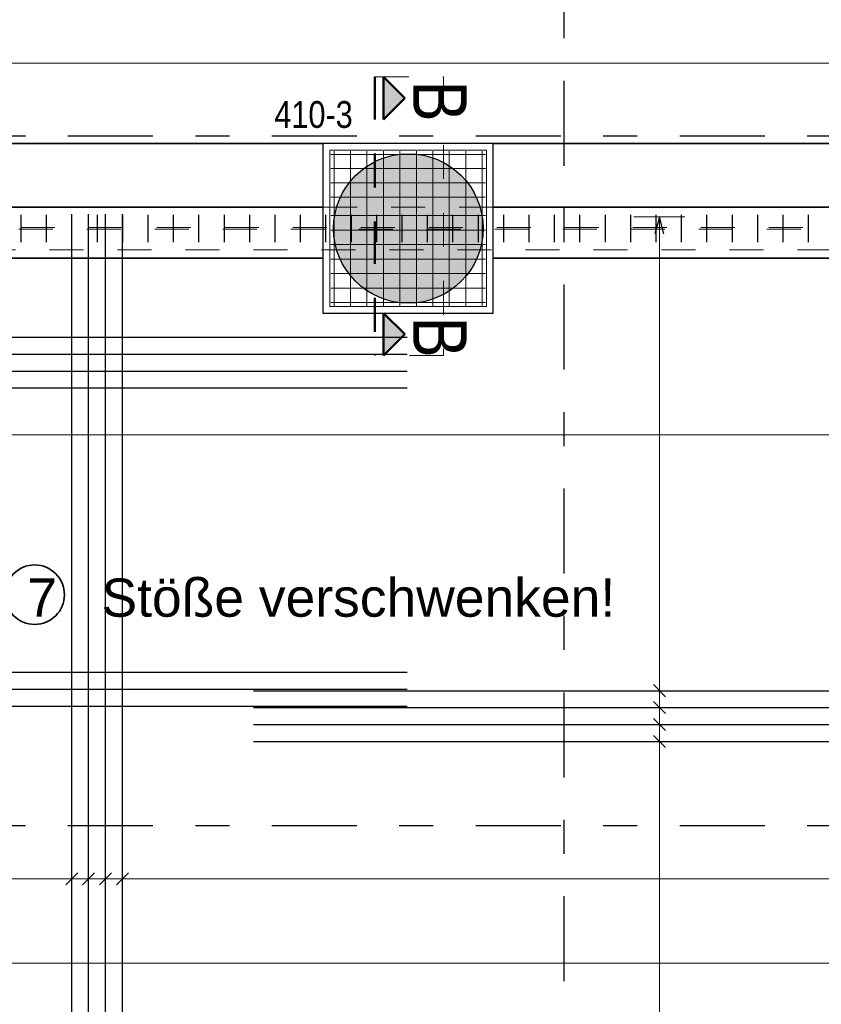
# Model space of a CAD drawing. Header units: millimetres. Extents: x -2.7 to 34.1, y -3.5 to 21.
# Tile 46 of 62: x 8.1 to 10.5, y 15.6 to 18.5. Entities that reach past the tile are written whole.
import ezdxf

# ---------------------------------------------------------------- set-up
doc = ezdxf.new("R2010")
doc.units = ezdxf.units.MM
for name, pattern in [('DASHDOT', [1, 0.5, -0.25, 0, -0.25]), ('DASHDOTX2', [2, 1, -0.5, 0, -0.5]), ('HIDDEN', [0.375, 0.25, -0.125])]:
    doc.linetypes.add(name, pattern=pattern)
for name, color, linetype, lineweight in [('Achsen', 7, 'Continuous', 20), ('Nplo Bewehrung', 7, 'Continuous', 20), ('Schnittlinien', 7, 'Continuous', 20)]:
    doc.layers.add(name, color=color, linetype=linetype, lineweight=lineweight)
doc.styles.add('Arial', font='arial.ttf')
doc.styles.add('Arial Narrow', font='ARIALN.TTF')

msp = doc.modelspace()

# ---------------------------------------------------------------- hatches: boundary and pattern name
at = {"lineweight": 25, "true_color": 0x0000ff}
for points in [[(9.225733, 18.297095), (9.163233, 18.359595), (9.163233, 18.234595)], [(9.225733, 17.602304), (9.163233, 17.664804), (9.163233, 17.539804)]]:
    msp.add_hatch(color=5, dxfattribs=at).paths.add_polyline_path(points)
at = {"lineweight": 25, "true_color": 0xd7ffd7}
msp.add_hatch(color=254, dxfattribs=at).paths.add_polyline_path([(9.456579, 17.913851), (9.456559, 17.916818), (9.456499, 17.919783), (9.456399, 17.922748), (9.456259, 17.925711), (9.456079, 17.928672), (9.455859, 17.93163), (9.455599, 17.934585), (9.4553, 17.937536), (9.454961, 17.940483), (9.454582, 17.943425), (9.454163, 17.946361), (9.453705, 17.949292), (9.453208, 17.952216), (9.452671, 17.955134), (9.452094, 17.958043), (9.451479, 17.960945), (9.450825, 17.963838), (9.450131, 17.966722), (9.449399, 17.969597), (9.448628, 17.972461), (9.447818, 17.975315), (9.44697, 17.978158), (9.446084, 17.980988), (9.44516, 17.983807), (9.444198, 17.986613), (9.443198, 17.989406), (9.442161, 17.992185), (9.441086, 17.994949), (9.439974, 17.997699), (9.438825, 18.000434), (9.437639, 18.003153), (9.436417, 18.005856), (9.435158, 18.008542), (9.433863, 18.01121), (9.432533, 18.013862), (9.431166, 18.016494), (9.429765, 18.019109), (9.428328, 18.021704), (9.426857, 18.024279), (9.42535, 18.026835), (9.42381, 18.02937), (9.422235, 18.031884), (9.420627, 18.034376), (9.418985, 18.036847), (9.41731, 18.039295), (9.415603, 18.04172), (9.413862, 18.044122), (9.41209, 18.046501), (9.410285, 18.048855), (9.408449, 18.051185), (9.406582, 18.05349), (9.404684, 18.055769), (9.402755, 18.058023), (9.400796, 18.06025), (9.398807, 18.062451), (9.396789, 18.064625), (9.394742, 18.066771), (9.392666, 18.06889), (9.390561, 18.07098), (9.388429, 18.073042), (9.386268, 18.075075), (9.384081, 18.077078), (9.381867, 18.079052), (9.379626, 18.080996), (9.37736, 18.08291), (9.375068, 18.084792), (9.37275, 18.086644), (9.370408, 18.088464), (9.368042, 18.090253), (9.365651, 18.092009), (9.363237, 18.093733), (9.360801, 18.095425), (9.358341, 18.097083), (9.35586, 18.098708), (9.353356, 18.1003), (9.350832, 18.101857), (9.348287, 18.103381), (9.345721, 18.10487), (9.343136, 18.106324), (9.340531, 18.107743), (9.337907, 18.109127), (9.335265, 18.110475), (9.332605, 18.111788), (9.329928, 18.113065), (9.327233, 18.114305), (9.324522, 18.115509), (9.321796, 18.116677), (9.319053, 18.117807), (9.316296, 18.118901), (9.313524, 18.119957), (9.310738, 18.120976), (9.307939, 18.121957), (9.305126, 18.1229), (9.302302, 18.123805), (9.299465, 18.124672), (9.296617, 18.125501), (9.293758, 18.126291), (9.290888, 18.127043), (9.288009, 18.127756), (9.28512, 18.12843), (9.282222, 18.129065), (9.279317, 18.12966), (9.276403, 18.130217), (9.273482, 18.130734), (9.270555, 18.131212), (9.267621, 18.13165), (9.264682, 18.132049), (9.261737, 18.132408), (9.258788, 18.132728), (9.255835, 18.133007), (9.252878, 18.133247), (9.249919, 18.133447), (9.246957, 18.133607), (9.243993, 18.133727), (9.241028, 18.133807), (9.238062, 18.133846), (9.235095, 18.133846), (9.232129, 18.133807), (9.229164, 18.133727), (9.2262, 18.133607), (9.223238, 18.133447), (9.220279, 18.133247), (9.217322, 18.133007), (9.214369, 18.132728), (9.21142, 18.132408), (9.208476, 18.132049), (9.205536, 18.13165), (9.202603, 18.131212), (9.199675, 18.130734), (9.196754, 18.130217), (9.193841, 18.12966), (9.190935, 18.129065), (9.188037, 18.12843), (9.185149, 18.127756), (9.182269, 18.127043), (9.1794, 18.126291), (9.176541, 18.125501), (9.173692, 18.124672), (9.170856, 18.123805), (9.168031, 18.1229), (9.165219, 18.121957), (9.162419, 18.120976), (9.159633, 18.119957), (9.156861, 18.118901), (9.154104, 18.117807), (9.151362, 18.116677), (9.148635, 18.115509), (9.145924, 18.114305), (9.143229, 18.113065), (9.140552, 18.111788), (9.137892, 18.110475), (9.13525, 18.109127), (9.132626, 18.107743), (9.130021, 18.106324), (9.127436, 18.10487), (9.12487, 18.103381), (9.122325, 18.101857), (9.119801, 18.1003), (9.117298, 18.098708), (9.114816, 18.097083), (9.112357, 18.095425), (9.10992, 18.093733), (9.107506, 18.092009), (9.105116, 18.090253), (9.102749, 18.088464), (9.100407, 18.086644), (9.09809, 18.084792), (9.095798, 18.08291), (9.093531, 18.080996), (9.09129, 18.079052), (9.089076, 18.077078), (9.086889, 18.075075), (9.084729, 18.073042), (9.082596, 18.07098), (9.080492, 18.06889), (9.078415, 18.066771), (9.076368, 18.064625), (9.07435, 18.062451), (9.072361, 18.06025), (9.070402, 18.058023), (9.068473, 18.055769), (9.066575, 18.05349), (9.064708, 18.051185), (9.062872, 18.048855), (9.061067, 18.046501), (9.059295, 18.044122), (9.057555, 18.04172), (9.055847, 18.039295), (9.054172, 18.036847), (9.05253, 18.034376), (9.050922, 18.031884), (9.049347, 18.02937), (9.047807, 18.026835), (9.046301, 18.024279), (9.044829, 18.021704), (9.043392, 18.019109), (9.041991, 18.016494), (9.040625, 18.013862), (9.039294, 18.01121), (9.037999, 18.008542), (9.036741, 18.005856), (9.035518, 18.003153), (9.034332, 18.000434), (9.033183, 17.997699), (9.032071, 17.994949), (9.030997, 17.992185), (9.029959, 17.989406), (9.028959, 17.986613), (9.027997, 17.983807), (9.027073, 17.980988), (9.026187, 17.978158), (9.025339, 17.975315), (9.024529, 17.972461), (9.023758, 17.969597), (9.023026, 17.966722), (9.022333, 17.963838), (9.021678, 17.960945), (9.021063, 17.958043), (9.020487, 17.955134), (9.01995, 17.952216), (9.019452, 17.949292), (9.018994, 17.946361), (9.018575, 17.943425), (9.018196, 17.940483), (9.017857, 17.937536), (9.017558, 17.934585), (9.017298, 17.93163), (9.017078, 17.928672), (9.016898, 17.925711), (9.016759, 17.922748), (9.016659, 17.919783), (9.016599, 17.916818), (9.016579, 17.913851), (9.016599, 17.910885), (9.016659, 17.90792), (9.016759, 17.904955), (9.016898, 17.901992), (9.017078, 17.899031), (9.017298, 17.896073), (9.017558, 17.893118), (9.017857, 17.890167), (9.018196, 17.88722), (9.018575, 17.884278), (9.018994, 17.881342), (9.019452, 17.878411), (9.01995, 17.875487), (9.020487, 17.872569), (9.021063, 17.86966), (9.021678, 17.866758), (9.022333, 17.863865), (9.023026, 17.860981), (9.023758, 17.858106), (9.024529, 17.855242), (9.025339, 17.852388), (9.026187, 17.849545), (9.027073, 17.846715), (9.027997, 17.843896), (9.028959, 17.84109), (9.029959, 17.838297), (9.030997, 17.835518), (9.032071, 17.832754), (9.033183, 17.830004), (9.034332, 17.827269), (9.035518, 17.82455), (9.036741, 17.821847), (9.037999, 17.819161), (9.039294, 17.816493), (9.040625, 17.813841), (9.041991, 17.811209), (9.043392, 17.808594), (9.044829, 17.805999), (9.046301, 17.803424), (9.047807, 17.800868), (9.049347, 17.798333), (9.050922, 17.795819), (9.05253, 17.793327), (9.054172, 17.790856), (9.055847, 17.788408), (9.057555, 17.785983), (9.059295, 17.783581), (9.061067, 17.781202), (9.062872, 17.778848), (9.064708, 17.776518), (9.066575, 17.774213), (9.068473, 17.771934), (9.070402, 17.76968), (9.072361, 17.767453), (9.07435, 17.765252), (9.076368, 17.763078), (9.078415, 17.760932), (9.080492, 17.758813), (9.082596, 17.756723), (9.084729, 17.754661), (9.086889, 17.752628), (9.089076, 17.750625), (9.09129, 17.748651), (9.093531, 17.746707), (9.095798, 17.744793), (9.09809, 17.742911), (9.100407, 17.741059), (9.102749, 17.739239), (9.105116, 17.73745), (9.107506, 17.735694), (9.10992, 17.733969), (9.112357, 17.732278), (9.114816, 17.73062), (9.117298, 17.728995), (9.119801, 17.727403), (9.122325, 17.725846), (9.12487, 17.724322), (9.127436, 17.722833), (9.130021, 17.721379), (9.132626, 17.71996), (9.13525, 17.718576), (9.137892, 17.717228), (9.140552, 17.715915), (9.143229, 17.714638), (9.145924, 17.713398), (9.148635, 17.712194), (9.151362, 17.711026), (9.154104, 17.709896), (9.156861, 17.708802), (9.159633, 17.707746), (9.162419, 17.706727), (9.165219, 17.705746), (9.168031, 17.704803), (9.170856, 17.703898), (9.173692, 17.703031), (9.176541, 17.702202), (9.1794, 17.701412), (9.182269, 17.70066), (9.185149, 17.699947), (9.188037, 17.699273), (9.190935, 17.698638), (9.193841, 17.698043), (9.196754, 17.697486), (9.199675, 17.696969), (9.202603, 17.696491), (9.205536, 17.696053), (9.208476, 17.695654), (9.21142, 17.695295), (9.214369, 17.694975), (9.217322, 17.694696), (9.220279, 17.694456), (9.223238, 17.694256), (9.2262, 17.694096), (9.229164, 17.693976), (9.232129, 17.693896), (9.235095, 17.693856), (9.238062, 17.693856), (9.241028, 17.693896), (9.243993, 17.693976), (9.246957, 17.694096), (9.249919, 17.694256), (9.252878, 17.694456), (9.255835, 17.694696), (9.258788, 17.694975), (9.261737, 17.695295), (9.264682, 17.695654), (9.267621, 17.696053), (9.270555, 17.696491), (9.273482, 17.696969), (9.276403, 17.697486), (9.279317, 17.698043), (9.282222, 17.698638), (9.28512, 17.699273), (9.288009, 17.699947), (9.290888, 17.70066), (9.293758, 17.701412), (9.296617, 17.702202), (9.299465, 17.703031), (9.302302, 17.703898), (9.305126, 17.704803), (9.307939, 17.705746), (9.310738, 17.706727), (9.313524, 17.707746), (9.316296, 17.708802), (9.319053, 17.709896), (9.321796, 17.711026), (9.324522, 17.712194), (9.327233, 17.713398), (9.329928, 17.714638), (9.332605, 17.715915), (9.335265, 17.717228), (9.337907, 17.718576), (9.340531, 17.71996), (9.343136, 17.721379), (9.345721, 17.722833), (9.348287, 17.724322), (9.350832, 17.725846), (9.353356, 17.727403), (9.35586, 17.728995), (9.358341, 17.73062), (9.360801, 17.732278), (9.363237, 17.733969), (9.365651, 17.735694), (9.368042, 17.73745), (9.370408, 17.739239), (9.37275, 17.741059), (9.375068, 17.742911), (9.37736, 17.744793), (9.379626, 17.746707), (9.381867, 17.748651), (9.384081, 17.750625), (9.386268, 17.752628), (9.388429, 17.754661), (9.390561, 17.756723), (9.392666, 17.758813), (9.394742, 17.760932), (9.396789, 17.763078), (9.398807, 17.765252), (9.400796, 17.767453), (9.402755, 17.76968), (9.404684, 17.771934), (9.406582, 17.774213), (9.408449, 17.776518), (9.410285, 17.778848), (9.41209, 17.781202), (9.413862, 17.783581), (9.415603, 17.785983), (9.41731, 17.788408), (9.418985, 17.790856), (9.420627, 17.793327), (9.422235, 17.795819), (9.42381, 17.798333), (9.42535, 17.800868), (9.426857, 17.803424), (9.428328, 17.805999), (9.429765, 17.808594), (9.431166, 17.811209), (9.432533, 17.813841), (9.433863, 17.816493), (9.435158, 17.819161), (9.436417, 17.821847), (9.437639, 17.82455), (9.438825, 17.827269), (9.439974, 17.830004), (9.441086, 17.832754), (9.442161, 17.835518), (9.443198, 17.838297), (9.444198, 17.84109), (9.44516, 17.843896), (9.446084, 17.846715), (9.44697, 17.849545), (9.447818, 17.852388), (9.448628, 17.855242), (9.449399, 17.858106), (9.450131, 17.860981), (9.450825, 17.863865), (9.451479, 17.866758), (9.452094, 17.86966), (9.452671, 17.872569), (9.453208, 17.875487), (9.453705, 17.878411), (9.454163, 17.881342), (9.454582, 17.884278), (9.454961, 17.88722), (9.4553, 17.890167), (9.455599, 17.893118), (9.455859, 17.896073), (9.456079, 17.899031), (9.456259, 17.901992), (9.456399, 17.904955), (9.456499, 17.90792), (9.456559, 17.910885)])

# ---------------------------------------------------------------- linework, layer by layer
at = {"color": 5, "linetype": 'Continuous', "lineweight": 18, "ltscale": 2}
for p, q in [((11.908194, 18.4), (3.240688, 18.4)), ((8.246234, 15.925), (8.246234, 16.075)), ((8.295957, 15.925), (8.295957, 16.075)), ((8.34568, 15.925), (8.34568, 16.075)), ((8.395403, 15.925), (8.395403, 16.075)), ((12.025188, 16), (5.561188, 16)), ((12.025188, 15.751193), (3.236188, 15.751193))]:
    msp.add_line(p, q, dxfattribs=at)
at = {"color": 4, "linetype": 'DASHDOT', "lineweight": 50, "ltscale": 0.25}
msp.add_line((9.138233, 18.359595), (9.138233, 17.539804), dxfattribs=at)
at = {"color": 9, "linetype": 'HIDDEN', "lineweight": 0, "ltscale": 0.25}
for p, q in [((9.138233, 18.359595), (9.340006, 18.359595)), ((9.340006, 18.359595), (9.340006, 17.539804)), ((9.340006, 17.539804), (9.138233, 17.539804))]:
    msp.add_line(p, q, dxfattribs=at)
at = {"color": 4, "linetype": 'Continuous', "lineweight": 50}
for p, q in [((9.225733, 18.297095), (9.163233, 18.359595)), ((9.163233, 18.359595), (9.163233, 18.234595)), ((9.163233, 18.234595), (9.225733, 18.297095)), ((9.225733, 17.602304), (9.163233, 17.664804)), ((9.163233, 17.664804), (9.163233, 17.539804)), ((9.163233, 17.539804), (9.225733, 17.602304))]:
    msp.add_line(p, q, dxfattribs=at)
at = {"color": 9, "linetype": 'Continuous', "lineweight": 0, "ltscale": 2}
for p, q in [((9.008372, 18.131851), (9.463372, 18.131851)), ((9.008372, 18.089851), (9.463372, 18.089851)), ((9.008372, 18.047851), (9.463372, 18.047851)), ((9.008372, 18.005851), (9.463372, 18.005851)), ((9.008372, 17.951851), (9.463372, 17.951851)), ((9.008372, 17.909185), (9.463372, 17.909185)), ((9.008372, 17.866518), (9.463372, 17.866518)), ((9.008372, 17.823851), (9.463372, 17.823851)), ((9.008372, 17.781185), (9.463372, 17.781185)), ((9.008372, 17.738518), (9.463372, 17.738518)), ((9.008372, 17.695851), (9.463372, 17.695851))]:
    msp.add_line(p, q, dxfattribs=at)
at = {"color": 7, "linetype": 'HIDDEN', "lineweight": 18, "ltscale": 0.25}
for p, q in [((9.485872, 17.97635), (8.985872, 17.97635)), ((11.996401, 17.91635), (3.273194, 17.91635)), ((11.990694, 17.91135), (3.273194, 17.91135)), ((11.280694, 17.85135), (3.333194, 17.85135))]:
    msp.add_line(p, q, dxfattribs=at)
at = {"color": 3, "linetype": 'Continuous', "lineweight": 25, "ltscale": 2}
for p, q in [((8.09748, 17.87385), (8.09748, 17.95385)), ((8.1722, 17.87385), (8.1722, 17.95385)), ((8.246234, 11.016351), (8.246234, 17.956351)), ((8.24692, 17.87385), (8.24692, 17.95385)), ((8.295957, 11.016351), (8.295957, 17.956351)), ((8.32164, 17.87385), (8.32164, 17.95385)), ((8.34568, 11.016351), (8.34568, 17.956351)), ((8.395403, 11.016351), (8.395403, 17.956351)), ((8.39636, 17.87385), (8.39636, 17.95385)), ((8.47108, 17.87385), (8.47108, 17.95385)), ((8.5458, 17.87385), (8.5458, 17.95385)), ((8.620519, 17.87385), (8.620519, 17.95385)), ((8.695239, 17.87385), (8.695239, 17.95385)), ((8.769959, 17.87385), (8.769959, 17.95385)), ((8.844679, 17.87385), (8.844679, 17.95385)), ((8.919399, 17.87385), (8.919399, 17.95385)), ((8.994119, 17.87385), (8.994119, 17.95385)), ((9.068839, 17.87385), (9.068839, 17.95385)), ((9.143559, 17.87385), (9.143559, 17.95385)), ((9.218279, 17.87385), (9.218279, 17.95385)), ((9.292998, 17.87385), (9.292998, 17.95385)), ((9.367718, 17.87385), (9.367718, 17.95385)), ((9.442438, 17.87385), (9.442438, 17.95385)), ((9.517158, 17.87385), (9.517158, 17.95385)), ((9.591878, 17.87385), (9.591878, 17.95385)), ((9.666598, 17.87385), (9.666598, 17.95385)), ((9.741318, 17.87385), (9.741318, 17.95385)), ((9.816038, 17.87385), (9.816038, 17.95385)), ((9.890758, 17.87385), (9.890758, 17.95385)), ((9.965477, 17.87385), (9.965477, 17.95385)), ((10.040197, 17.87385), (10.040197, 17.95385)), ((10.114917, 17.87385), (10.114917, 17.95385)), ((10.189637, 17.87385), (10.189637, 17.95385)), ((10.264357, 17.87385), (10.264357, 17.95385)), ((10.339077, 17.87385), (10.339077, 17.95385)), ((10.413797, 17.87385), (10.413797, 17.95385)), ((3.233188, 17.594037), (9.233188, 17.594037)), ((3.233188, 17.544135), (9.233188, 17.544135)), ((3.233188, 17.494233), (9.233188, 17.494233)), ((3.233188, 17.444331), (9.233188, 17.444331)), ((3.233188, 16.607629), (9.233188, 16.607629)), ((3.233188, 16.557973), (9.233188, 16.557973)), ((3.233188, 16.508317), (9.233188, 16.508317)), ((8.228556, 15.982322), (8.263912, 16.017678)), ((8.278279, 15.982322), (8.313635, 16.017678)), ((8.328002, 15.982322), (8.363358, 16.017678)), ((8.377725, 15.982322), (8.413081, 16.017678))]:
    msp.add_line(p, q, dxfattribs=at)
at = {"color": 2, "linetype": 'Continuous', "lineweight": 35}
msp.add_circle((8.137293, 16.835977), 0.0875, dxfattribs=at)
at = {"layer": 'Achsen', "color": 3, "linetype": 'DASHDOTX2', "lineweight": 25, "ltscale": 0.25}
for p, q in [((9.693394, 19.548436), (9.693394, 9.244803)), ((1.634894, 18.18635), (12.794115, 18.18635)), ((1.634894, 16.15635), (12.794115, 16.15635))]:
    msp.add_line(p, q, dxfattribs=at)
at = {"layer": 'Achsen', "color": 2, "linetype": 'Continuous', "lineweight": 35}
for p, q in [((8.985872, 18.163851), (6.499532, 18.163851)), ((11.743188, 18.163851), (9.485872, 18.163851)), ((8.985872, 17.97635), (6.499532, 17.97635)), ((11.743188, 17.97635), (9.485872, 17.97635)), ((8.985872, 17.826351), (6.499532, 17.826351)), ((11.743188, 17.826351), (9.485872, 17.826351))]:
    msp.add_line(p, q, dxfattribs=at)
at = {"layer": 'Achsen', "color": 3, "linetype": 'Continuous', "lineweight": 25}
for p, q in [((9.485872, 18.163851), (8.985872, 18.163851)), ((8.985872, 17.663851), (8.985872, 18.163851)), ((9.485872, 17.663851), (9.485872, 18.163851)), ((9.485872, 17.663851), (8.985872, 17.663851))]:
    msp.add_line(p, q, dxfattribs=at)
at = {"layer": 'Achsen', "color": 5, "linetype": 'Continuous', "lineweight": 18, "ltscale": 2}
for p, q in [((10.05, 17.948351), (9.9, 17.948351)), ((9.975, 11.024351), (9.975, 17.948351)), ((12.025188, 17.306269), (3.238688, 17.306269)), ((9.9, 16.553589), (10.05, 16.553589)), ((9.9, 16.503776), (10.05, 16.503776)), ((9.9, 16.453963), (10.05, 16.453963)), ((9.9, 16.40415), (10.05, 16.40415))]:
    msp.add_line(p, q, dxfattribs=at)
at = {"layer": 'Achsen', "color": 3, "linetype": 'Continuous', "lineweight": 25, "ltscale": 2}
for p, q in [((9.975, 17.948351), (9.961603, 17.898351)), ((9.988397, 17.898351), (9.975, 17.948351)), ((8.780688, 16.553589), (12.030688, 16.553589)), ((9.957322, 16.571267), (9.992678, 16.535911)), ((9.957322, 16.521454), (9.992678, 16.486098)), ((8.780688, 16.503776), (12.030688, 16.503776)), ((9.957322, 16.471641), (9.992678, 16.436285)), ((8.780688, 16.453963), (12.030688, 16.453963)), ((8.780688, 16.40415), (12.030688, 16.40415)), ((9.957322, 16.421828), (9.992678, 16.386472))]:
    msp.add_line(p, q, dxfattribs=at)
at = {"layer": 'Nplo Bewehrung', "color": 9, "linetype": 'Continuous', "lineweight": 0, "ltscale": 2}
for p, q in [((9.465872, 18.143851), (9.005872, 18.143851)), ((9.005872, 18.143851), (9.005872, 17.683851)), ((9.017872, 17.68635), (9.017872, 18.14135)), ((9.066317, 17.68635), (9.066317, 18.14135)), ((9.114761, 17.68635), (9.114761, 18.14135)), ((9.163206, 17.68635), (9.163206, 18.14135)), ((9.21165, 17.68635), (9.21165, 18.14135)), ((9.260094, 17.68635), (9.260094, 18.14135)), ((9.308539, 17.68635), (9.308539, 18.14135)), ((9.356983, 17.68635), (9.356983, 18.14135)), ((9.465872, 18.143851), (9.403372, 18.143851)), ((9.405428, 17.68635), (9.405428, 18.14135)), ((9.453872, 17.68635), (9.453872, 18.14135)), ((9.465872, 18.081351), (9.465872, 18.143851)), ((9.465872, 17.683851), (9.465872, 18.143851)), ((9.005872, 17.683851), (9.465872, 17.683851))]:
    msp.add_line(p, q, dxfattribs=at)
at = {"layer": 'Schnittlinien', "color": 3, "linetype": 'Continuous', "lineweight": 25}
msp.add_circle((9.236579, 17.913851), 0.22, dxfattribs=at)

# ---------------------------------------------------------------- texts
at = {"color": 1, "lineweight": 70, "style": 'Arial Narrow'}
for p in [(9.250733, 18.348845), (9.250733, 17.654054)]:
    msp.add_text('B', height=0.1575, rotation=270, dxfattribs=at).set_placement(p)
at = {"color": 2, "lineweight": 35, "style": 'Arial Narrow'}
msp.add_text('410-3', height=0.07875, dxfattribs=at).set_placement((8.842217, 18.209816))
at = {"color": 4, "lineweight": 50, "style": 'Arial'}
msp.add_text('Bew.-Pos.  1   +   7   Stöße verschwenken!', height=0.1125, dxfattribs=at).set_placement((6.870885, 16.77123))

# ---------------------------------------------------------------- next in the draw order: texts
at = {"color": 2, "lineweight": 35, "insert": (7.359788, 16.153552), "char_height": 0.07875, "attachment_point": 1, "line_spacing_factor": 0.9, "style": 'Arial Narrow', "bg_fill": 3, "box_fill_scale": 1.2, "bg_fill_color": 256, "bg_fill_true_color": 13158600, "bg_fill_transparency": 0}
msp.add_mtext('131ø12/10 oben', dxfattribs=at)

doc.saveas('drawing.dxf')
